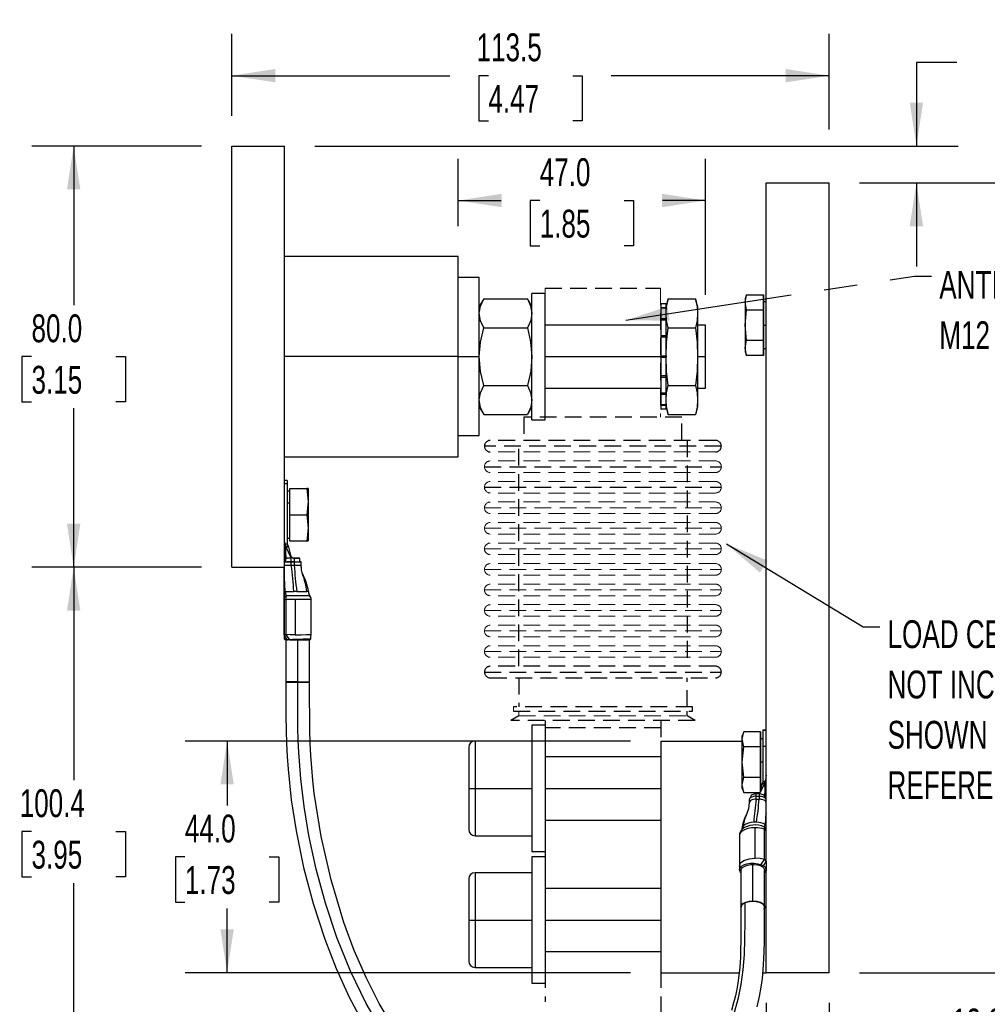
# Model space of a CAD drawing. Header units: millimetres. Extents: x 0 to 699, y 0 to 540.
# Tile 6 of 8: x 411 to 595, y 106 to 293. Entities that reach past the tile are written whole.
import ezdxf

# ---------------------------------------------------------------- set-up
doc = ezdxf.new("R2010")
doc.units = ezdxf.units.MM
doc.header["$LTSCALE"] = 2.5
doc.linetypes.add('CENTERX2', pattern=[20.32, 12.7, -2.54, 2.54, -2.54])
doc.linetypes.add('HIDDEN', pattern=[1.905, 1.27, -0.635])
doc.layers.add('DIMENSIONS', color=140, linetype='Continuous', lineweight=25)
doc.layers.add('TEXT', color=140, linetype='Continuous', lineweight=25)
doc.layers.add('HIDDEN', color=102, linetype='HIDDEN')
doc.styles.add('SLDTEXTSTYLE0', font='TXT', dxfattribs={"width": 0.7})
doc.dimstyles.new('SLDDIMSTYLE0', dxfattribs={"dimtxt": 5.39502, "dimasz": 8.255, "dimexe": 0, "dimexo": 0.0625, "dimgap": 1.348755, "dimtad": 0, "dimtih": 1, "dimtoh": 1, "dimdec": 1, "dimrnd": 1e-09, "dimzin": 4, "dimdsep": 46, "dimtxsty": 'SLDTEXTSTYLE0', "dimsah": 1, "dimcen": 0.09, "dimadec": 0, "dimazin": 1, "dimtfac": 1, "dimtdec": 1, "dimtofl": 0, "dimtmove": 0, "dimatfit": 3, "dimfxl": 0, "dimfrac": 2, "dimtolj": 1, "dimtzin": 12, "dimarcsym": 0})
doc.dimstyles.new('SLDDIMSTYLE1', dxfattribs={"dimtxt": 5.39502, "dimasz": 8.255, "dimexe": 0, "dimexo": 0.0625, "dimgap": 1.348755, "dimtad": 0, "dimtih": 1, "dimtoh": 1, "dimdec": 1, "dimrnd": 1e-09, "dimzin": 4, "dimdsep": 46, "dimtxsty": 'SLDTEXTSTYLE0', "dimsah": 1, "dimcen": 0.09, "dimadec": 0, "dimazin": 1, "dimtfac": 1, "dimtdec": 1, "dimtmove": 0, "dimatfit": 0, "dimfxl": 0, "dimfrac": 2, "dimtolj": 1, "dimtzin": 12, "dimarcsym": 0})
doc.dimstyles.new('SLDDIMSTYLE4', dxfattribs={"dimtxt": 0.18, "dimasz": 8.255, "dimexe": 0, "dimexo": 0.0625, "dimgap": 0, "dimtad": 0, "dimtih": 1, "dimtoh": 1, "dimdec": 0, "dimrnd": 1e-09, "dimzin": 0, "dimdsep": 46, "dimtxsty": 'Standard', "dimsah": 1, "dimcen": 0.09, "dimadec": 0, "dimazin": 0, "dimtfac": 8.255, "dimtdec": 0, "dimtofl": 0, "dimtmove": 0, "dimatfit": 3, "dimfxl": 0, "dimfrac": 2, "dimtolj": 1, "dimtzin": 0, "dimarcsym": 0})
doc.dimstyles.new('SLDDIMSTYLE5', dxfattribs={"dimtxt": 5.39502, "dimasz": 8.255, "dimexe": 0, "dimexo": 0.0625, "dimgap": 1.348755, "dimtad": 0, "dimtih": 1, "dimtoh": 1, "dimdec": 1, "dimrnd": 1e-09, "dimzin": 12, "dimdsep": 46, "dimtxsty": 'SLDTEXTSTYLE0', "dimsah": 1, "dimcen": 0.09, "dimadec": 0, "dimazin": 3, "dimtfac": 1, "dimtdec": 1, "dimtofl": 0, "dimtmove": 0, "dimatfit": 3, "dimfxl": 0, "dimfrac": 2, "dimtolj": 1, "dimtzin": 12, "dimarcsym": 0})

# ---------------------------------------------------------------- blocks, each defined once
blk = doc.blocks.new('_D_16')
at = {"layer": 'DIMENSIONS'}
for p, q in [((445.62, 189.39), (413.39, 189.39)), ((421.32, 189.39), (421.32, 148.98)), ((413.31, 139.2), (411.5, 139.2)), ((411.5, 139.2), (411.5, 130.63)), ((429.34, 139.2), (431.15, 139.2)), ((431.15, 139.2), (431.15, 130.63)), ((411.5, 130.63), (413.31, 130.63)), ((421.32, 89.01), (421.32, 129.42)), ((431.15, 130.63), (429.34, 130.63)), ((510.64, 89.01), (413.39, 89.01))]:
    blk.add_line(p, q, dxfattribs=at)
for points in [[(421.32, 189.39), (420.05, 181.14), (422.59, 181.14)], [(421.32, 89.01), (422.59, 97.27), (420.05, 97.27)]]:
    blk.add_solid(points, dxfattribs=at)
at = {"layer": 'DIMENSIONS', "char_height": 5.292, "attachment_point": 1, "style": 'SLDTEXTSTYLE0'}
for s, insert in [('100.4', (411.06, 147.23)), ('3.95', (413.31, 137.45))]:
    blk.add_mtext(s, dxfattribs=dict(at, insert=insert))
blk = doc.blocks.new('_D_17')
at = {"layer": 'DIMENSIONS'}
for p, q in [((451.37, 275.14), (451.37, 290.69)), ((564.87, 272.52), (564.87, 290.69)), ((451.37, 282.75), (492.8, 282.75)), ((500.11, 282.75), (498.3, 282.75)), ((498.3, 282.75), (498.3, 274.17)), ((516.14, 282.75), (517.95, 282.75)), ((517.95, 282.75), (517.95, 274.17)), ((564.87, 282.75), (523.45, 282.75)), ((498.3, 274.17), (500.11, 274.17)), ((517.95, 274.17), (516.14, 274.17))]:
    blk.add_line(p, q, dxfattribs=at)
for points in [[(451.37, 282.75), (459.63, 281.48), (459.63, 284.02)], [(564.87, 282.75), (556.62, 284.02), (556.62, 281.48)]]:
    blk.add_solid(points, dxfattribs=at)
at = {"layer": 'DIMENSIONS', "char_height": 5.292, "attachment_point": 1, "style": 'SLDTEXTSTYLE0'}
for s, insert in [('113.5', (497.86, 290.78)), ('4.47', (500.11, 280.99))]:
    blk.add_mtext(s, dxfattribs=dict(at, insert=insert))
blk = doc.blocks.new('_D_18')
at = {"layer": 'DIMENSIONS'}
for p, q in [((445.62, 269.39), (413.39, 269.39)), ((421.32, 269.39), (421.32, 239.17)), ((413.31, 229.39), (411.5, 229.39)), ((411.5, 229.39), (411.5, 220.82)), ((429.34, 229.39), (431.15, 229.39)), ((431.15, 229.39), (431.15, 220.82)), ((411.5, 220.82), (413.31, 220.82)), ((431.15, 220.82), (429.34, 220.82)), ((421.32, 189.39), (421.32, 219.61)), ((445.62, 189.39), (413.39, 189.39))]:
    blk.add_line(p, q, dxfattribs=at)
for points in [[(421.32, 269.39), (420.05, 261.14), (422.59, 261.14)], [(421.32, 189.39), (422.59, 197.65), (420.05, 197.65)]]:
    blk.add_solid(points, dxfattribs=at)
at = {"layer": 'DIMENSIONS', "char_height": 5.292, "attachment_point": 1, "style": 'SLDTEXTSTYLE0'}
for s, insert in [('80.0', (413.31, 237.42)), ('3.15', (413.31, 227.64))]:
    blk.add_mtext(s, dxfattribs=dict(at, insert=insert))
blk = doc.blocks.new('_D_19')
at = {"layer": 'DIMENSIONS'}
for p, q in [((570.62, 262.39), (657.81, 262.39)), ((649.87, 262.39), (649.87, 197.17)), ((641.86, 187.39), (640.05, 187.39)), ((640.05, 187.39), (640.05, 178.82)), ((657.89, 187.39), (659.7, 187.39)), ((659.7, 187.39), (659.7, 178.82)), ((640.05, 178.82), (641.86, 178.82)), ((659.7, 178.82), (657.89, 178.82)), ((649.87, 112.39), (649.87, 177.61)), ((570.62, 112.39), (657.81, 112.39))]:
    blk.add_line(p, q, dxfattribs=at)
for points in [[(649.87, 262.39), (648.6, 254.14), (651.14, 254.14)], [(649.87, 112.39), (651.14, 120.65), (648.6, 120.65)]]:
    blk.add_solid(points, dxfattribs=at)
at = {"layer": 'DIMENSIONS', "char_height": 5.292, "attachment_point": 1, "style": 'SLDTEXTSTYLE0'}
for s, insert in [('150.0', (639.61, 195.42)), ('5.91', (641.86, 185.64))]:
    blk.add_mtext(s, dxfattribs=dict(at, insert=insert))
blk = doc.blocks.new('_D_20')
at = {"layer": 'DIMENSIONS'}
for p, q in [((589.11, 285.26), (581.43, 285.26)), ((581.43, 285.26), (581.43, 269.39)), ((598.83, 285.26), (597.02, 285.26)), ((597.02, 285.26), (597.02, 276.68)), ((614.86, 285.26), (616.68, 285.26)), ((616.68, 285.26), (616.68, 276.68)), ((597.02, 276.68), (598.83, 276.68)), ((616.68, 276.68), (614.86, 276.68)), ((467.12, 269.39), (589.37, 269.39)), ((570.62, 262.39), (589.37, 262.39)), ((581.43, 262.39), (581.43, 246.52))]:
    blk.add_line(p, q, dxfattribs=at)
for points in [[(581.43, 269.39), (582.7, 277.65), (580.16, 277.65)], [(581.43, 262.39), (580.16, 254.14), (582.7, 254.14)]]:
    blk.add_solid(points, dxfattribs=at)
at = {"layer": 'DIMENSIONS', "char_height": 5.292, "attachment_point": 1, "style": 'SLDTEXTSTYLE0'}
for s, insert in [('7.0', (601.08, 293.29)), ('0.28', (598.83, 283.51))]:
    blk.add_mtext(s, dxfattribs=dict(at, insert=insert))
blk = doc.blocks.new('_D_21')
at = {"layer": 'DIMENSIONS'}
for p, q in [((494.37, 254.14), (494.37, 266.98)), ((541.37, 241.14), (541.37, 266.98)), ((494.37, 259.04), (502.55, 259.04)), ((509.86, 259.04), (508.05, 259.04)), ((508.05, 259.04), (508.05, 250.46)), ((525.89, 259.04), (527.7, 259.04)), ((527.7, 259.04), (527.7, 250.46)), ((541.37, 259.04), (533.2, 259.04)), ((508.05, 250.46), (509.86, 250.46)), ((527.7, 250.46), (525.89, 250.46))]:
    blk.add_line(p, q, dxfattribs=at)
for points in [[(494.37, 259.04), (502.63, 257.77), (502.63, 260.31)], [(541.37, 259.04), (533.12, 260.31), (533.12, 257.77)]]:
    blk.add_solid(points, dxfattribs=at)
at = {"layer": 'DIMENSIONS', "char_height": 5.292, "attachment_point": 1, "style": 'SLDTEXTSTYLE0'}
for s, insert in [('47.0', (509.86, 267.07)), ('1.85', (509.86, 257.29))]:
    blk.add_mtext(s, dxfattribs=dict(at, insert=insert))
blk = doc.blocks.new('_D_22')
at = {"layer": 'DIMENSIONS'}
for p, q in [((532.87, 106.64), (532.87, 66.72)), ((552.87, 106.64), (552.87, 66.72)), ((532.87, 74.66), (552.87, 74.66)), ((552.87, 74.66), (566.15, 74.66)), ((573.46, 74.66), (571.65, 74.66)), ((571.65, 74.66), (571.65, 66.08)), ((589.49, 74.66), (591.3, 74.66)), ((591.3, 74.66), (591.3, 66.08)), ((571.65, 66.08), (573.46, 66.08)), ((591.3, 66.08), (589.49, 66.08))]:
    blk.add_line(p, q, dxfattribs=at)
for points in [[(532.87, 74.66), (541.13, 73.39), (541.13, 75.93)], [(552.87, 74.66), (544.62, 75.93), (544.62, 73.39)]]:
    blk.add_solid(points, dxfattribs=at)
at = {"layer": 'DIMENSIONS', "char_height": 5.292, "attachment_point": 1, "style": 'SLDTEXTSTYLE0'}
for s, insert in [('20.0', (573.46, 82.69)), ('0.79', (573.46, 72.9))]:
    blk.add_mtext(s, dxfattribs=dict(at, insert=insert))
blk = doc.blocks.new('_D_23')
at = {"layer": 'DIMENSIONS'}
for p, q in [((552.87, 106.64), (552.87, 89.6)), ((564.87, 106.64), (564.87, 89.6)), ((552.87, 97.54), (537, 97.54)), ((564.87, 97.54), (580.88, 97.54)), ((588.19, 97.54), (586.38, 97.54)), ((586.38, 97.54), (586.38, 88.97)), ((604.22, 97.54), (606.04, 97.54)), ((606.04, 97.54), (606.04, 88.97)), ((586.38, 88.97), (588.19, 88.97)), ((606.04, 88.97), (604.22, 88.97))]:
    blk.add_line(p, q, dxfattribs=at)
for points in [[(552.87, 97.54), (544.62, 98.81), (544.62, 96.27)], [(564.87, 97.54), (573.13, 96.27), (573.13, 98.81)]]:
    blk.add_solid(points, dxfattribs=at)
at = {"layer": 'DIMENSIONS', "char_height": 5.292, "attachment_point": 1, "style": 'SLDTEXTSTYLE0'}
for s, insert in [('12.0', (588.19, 105.57)), ('0.47', (588.19, 95.79))]:
    blk.add_mtext(s, dxfattribs=dict(at, insert=insert))
blk = doc.blocks.new('_D_24')
at = {"layer": 'DIMENSIONS'}
for p, q in [((527.12, 156.39), (442.53, 156.39)), ((450.47, 156.39), (450.47, 144.17)), ((442.45, 134.39), (440.64, 134.39)), ((440.64, 134.39), (440.64, 125.82)), ((458.48, 134.39), (460.3, 134.39)), ((460.3, 134.39), (460.3, 125.82)), ((440.64, 125.82), (442.45, 125.82)), ((460.3, 125.82), (458.48, 125.82)), ((450.47, 112.39), (450.47, 124.61)), ((527.12, 112.39), (442.53, 112.39))]:
    blk.add_line(p, q, dxfattribs=at)
for points in [[(450.47, 156.39), (449.2, 148.14), (451.74, 148.14)], [(450.47, 112.39), (451.74, 120.65), (449.2, 120.65)]]:
    blk.add_solid(points, dxfattribs=at)
at = {"layer": 'DIMENSIONS', "char_height": 5.292, "attachment_point": 1, "style": 'SLDTEXTSTYLE0'}
for s, insert in [('44.0', (442.45, 142.42)), ('1.73', (442.45, 132.64))]:
    blk.add_mtext(s, dxfattribs=dict(at, insert=insert))
blk = doc.blocks.new('SW_NOTE_0_8')
at = {"layer": 'TEXT', "color": 0, "linetype": 'CENTERX2', "lineweight": 18, "attachment_point": 1, "style": 'SLDTEXTSTYLE0'}
for s, insert, char_height in [('LOAD CELL', (1.44, 1.28), 5.292), ('NOT INCLUDED,', (1.44, -8.28), 5.2917), ('SHOWN FOR', (1.44, -17.83), 5.292), ('REFERENCE ONLY', (1.44, -27.39), 5.2917)]:
    blk.add_mtext(s, dxfattribs=dict(at, insert=insert, char_height=char_height))
blk = doc.blocks.new('SW_NOTE_0_9')
at = {"layer": 'TEXT', "color": 0, "linetype": 'CENTERX2', "lineweight": 18, "char_height": 5.292, "attachment_point": 1, "style": 'SLDTEXTSTYLE0'}
for s, insert in [('ANTIV45', (1.5, 0.98)), ('M12 x 1.75', (1.5, -8.58))]:
    blk.add_mtext(s, dxfattribs=dict(at, insert=insert))

msp = doc.modelspace()

# ---------------------------------------------------------------- linework, layer by layer
for p, q in [((451.37, 189.39), (451.37, 269.39)), ((451.37, 269.39), (461.37, 269.39)), ((461.37, 189.39), (461.37, 269.39)), ((552.87, 139.33), (552.87, 262.39)), ((552.87, 262.39), (564.87, 262.39)), ((564.87, 112.39), (564.87, 262.39)), ((494.37, 248.39), (461.37, 248.39)), ((494.37, 229.39), (494.37, 248.39)), ((498.37, 244.39), (494.37, 244.39)), ((498.37, 229.39), (498.37, 244.39)), ((510.87, 241.39), (508.37, 241.39)), ((508.37, 217.39), (508.37, 241.39)), ((510.87, 217.39), (510.87, 241.39)), ((499.22, 240.36), (498.37, 238.89)), ((499.22, 240.36), (507.53, 240.36)), ((508.37, 238.89), (507.53, 240.36)), ((533.87, 239.39), (532.87, 239.39)), ((532.87, 239.39), (532.87, 238.69)), ((534.27, 240.36), (533.87, 238.89)), ((533.87, 238.69), (533.87, 239.39)), ((534.27, 240.36), (539.48, 240.36)), ((539.87, 238.89), (539.48, 240.36)), ((549.16, 241.16), (548.87, 240.39)), ((548.87, 239.72), (549.16, 241.16)), ((549.16, 238.28), (548.87, 239.72)), ((549.16, 241.16), (552.37, 241.16)), ((552.37, 241.16), (552.37, 238.28)), ((552.37, 238.28), (552.37, 241.16)), ((552.87, 239.83), (552.37, 239.83)), ((533.87, 238.69), (532.87, 238.69)), ((532.87, 238.69), (532.87, 238.57)), ((533.87, 238.57), (532.87, 238.57)), ((532.87, 238.57), (532.87, 236.58)), ((533.87, 238.57), (533.87, 238.69)), ((533.87, 236.58), (533.87, 238.57)), ((539.87, 238.89), (539.87, 237.62)), ((539.87, 237.62), (539.87, 229.39)), ((548.87, 235.39), (549.16, 238.28)), ((549.16, 238.28), (552.37, 238.28)), ((552.37, 238.28), (552.37, 232.5)), ((552.37, 232.5), (552.37, 238.28)), ((533.87, 236.58), (532.87, 236.58)), ((532.87, 236.58), (532.87, 236.34)), ((533.87, 236.34), (532.87, 236.34)), ((532.87, 236.34), (532.87, 233.37)), ((533.87, 236.34), (533.87, 236.58)), ((533.87, 233.37), (533.87, 236.34)), ((499.22, 234.88), (507.53, 234.88)), ((532.87, 235.39), (510.87, 235.39)), ((534.27, 234.88), (539.48, 234.88)), ((541.37, 235.39), (539.87, 235.39)), ((541.37, 229.39), (541.37, 235.39)), ((549.16, 232.5), (548.87, 235.39)), ((552.37, 235.39), (552.87, 235.39)), ((533.87, 233.37), (532.87, 233.37)), ((532.87, 233.37), (532.87, 233.07)), ((533.87, 233.07), (532.87, 233.07)), ((532.87, 233.07), (532.87, 229.55)), ((533.87, 233.14), (533.87, 233.37)), ((533.87, 229.55), (533.87, 233.07)), ((548.87, 231.06), (549.16, 232.5)), ((549.16, 232.5), (552.37, 232.5)), ((552.37, 229.62), (552.37, 232.5)), ((552.37, 232.5), (552.37, 229.62)), ((549.16, 229.62), (548.87, 231.06)), ((548.87, 230.39), (549.16, 229.62)), ((552.37, 230.95), (552.87, 230.95)), ((494.37, 229.39), (461.37, 229.39)), ((494.37, 210.39), (494.37, 229.39)), ((494.37, 229.39), (498.37, 229.39)), ((498.37, 214.39), (498.37, 229.39)), ((510.87, 229.39), (532.87, 229.39)), ((532.87, 229.55), (533.87, 229.55)), ((532.87, 229.55), (532.87, 229.39)), ((532.87, 229.39), (532.87, 229.23)), ((533.87, 229.39), (532.87, 229.39)), ((533.87, 229.23), (532.87, 229.23)), ((532.87, 229.23), (532.87, 225.72)), ((533.87, 229.55), (533.87, 229.39)), ((533.87, 229.39), (533.87, 229.27)), ((533.87, 225.72), (533.87, 229.23)), ((539.87, 229.39), (539.87, 221.16)), ((539.87, 229.39), (541.37, 229.39)), ((541.37, 223.39), (541.37, 229.39)), ((552.37, 229.62), (549.16, 229.62)), ((533.87, 225.72), (532.87, 225.72)), ((532.87, 225.72), (532.87, 225.41)), ((533.87, 225.41), (532.87, 225.41)), ((532.87, 225.41), (532.87, 222.44)), ((533.87, 225.41), (533.87, 225.64)), ((533.87, 222.44), (533.87, 225.41)), ((499.22, 223.91), (507.53, 223.91)), ((510.87, 223.39), (532.87, 223.39)), ((534.27, 223.91), (539.48, 223.91)), ((539.87, 223.39), (541.37, 223.39)), ((533.87, 222.44), (532.87, 222.44)), ((532.87, 222.44), (532.87, 222.2)), ((533.87, 222.2), (532.87, 222.2)), ((532.87, 222.2), (532.87, 220.22)), ((533.87, 222.2), (533.87, 222.44)), ((533.87, 220.22), (533.87, 222.2)), ((539.87, 221.16), (539.87, 219.89)), ((498.37, 219.89), (499.22, 218.42)), ((508.37, 219.89), (507.53, 218.42)), ((533.87, 220.22), (532.87, 220.22)), ((532.87, 220.22), (532.87, 220.09)), ((533.87, 220.09), (532.87, 220.09)), ((532.87, 220.09), (532.87, 219.39)), ((533.87, 219.39), (532.87, 219.39)), ((533.87, 220.09), (533.87, 220.22)), ((533.87, 219.39), (533.87, 220.09)), ((533.87, 219.89), (534.27, 218.42)), ((539.87, 219.89), (539.48, 218.42)), ((499.22, 218.42), (507.53, 218.42)), ((508.37, 217.39), (510.87, 217.39)), ((534.27, 218.42), (539.48, 218.42)), ((494.37, 214.39), (498.37, 214.39)), ((461.37, 210.39), (494.37, 210.39)), ((461.88, 205.88), (461.37, 205.88)), ((461.88, 205.88), (461.37, 205.88)), ((461.88, 205.88), (461.88, 205.29)), ((461.88, 205.88), (461.88, 205.88)), ((461.37, 205.29), (461.88, 205.29)), ((462.38, 204.38), (465.59, 204.38)), ((462.38, 204.37), (462.38, 204.38)), ((462.38, 199.37), (462.38, 204.37)), ((462.38, 204.37), (465.59, 204.37)), ((465.88, 204.38), (465.59, 204.37)), ((465.59, 204.38), (465.88, 204.38)), ((465.59, 204.37), (465.88, 201.87)), ((465.88, 204.38), (465.88, 201.87)), ((462.38, 203.82), (461.88, 203.82)), ((462.38, 201.59), (461.88, 201.59)), ((465.88, 201.87), (465.59, 199.37)), ((465.88, 201.87), (465.88, 196.87)), ((462.38, 194.37), (462.38, 199.37)), ((462.38, 199.37), (465.59, 199.37)), ((465.59, 199.37), (465.88, 196.87)), ((465.88, 196.87), (465.59, 194.37)), ((465.88, 196.87), (465.88, 194.38)), ((461.88, 194.94), (462.38, 194.94)), ((461.59, 193.82), (461.59, 193.57)), ((461.59, 193.82), (461.59, 193.82)), ((461.59, 193.81), (461.88, 193.81)), ((461.59, 193.81), (461.59, 193.81)), ((461.59, 193.57), (461.59, 193.81)), ((461.59, 193.57), (461.59, 193.35)), ((461.59, 193.57), (461.61, 193.35)), ((461.59, 193.35), (461.59, 193.57)), ((461.59, 193.35), (461.59, 193.29)), ((461.59, 191.1), (461.59, 193.35)), ((461.59, 193.35), (461.59, 191.1)), ((461.61, 193.35), (462.05, 193.48)), ((461.64, 193.21), (461.68, 193.14)), ((461.68, 193.14), (462.48, 191.48)), ((461.88, 193.82), (462.05, 193.49)), ((462.05, 193.48), (461.88, 193.81)), ((462.13, 193.35), (462.13, 193.34)), ((462.13, 193.35), (462.13, 193.35)), ((462.13, 193.35), (462.13, 193.34)), ((462.13, 193.34), (462.13, 193.34)), ((462.13, 193.34), (462.16, 193.2)), ((462.16, 193.2), (462.53, 191.67)), ((462.16, 193.2), (462.53, 191.67)), ((465.59, 194.37), (462.38, 194.37)), ((465.59, 194.37), (465.88, 194.38)), ((461.59, 190.42), (461.59, 191.1)), ((461.59, 191.1), (461.59, 190.42)), ((462.68, 191.24), (462.67, 191.1)), ((462.67, 190.42), (462.67, 191.1)), ((463.21, 191.1), (463.11, 191.1)), ((463.21, 191.1), (463.21, 190.42)), ((464.29, 190.42), (464.29, 191.1)), ((464.29, 191.1), (464.29, 191.1)), ((451.37, 189.39), (461.37, 189.39)), ((461.34, 189.39), (461.34, 189.15)), ((461.34, 189.39), (461.34, 187.48)), ((461.38, 187.47), (461.34, 189.39)), ((461.34, 187.47), (461.34, 189.39)), ((461.59, 190.42), (461.59, 190.42)), ((462.67, 190.42), (463.22, 190.42)), ((463.21, 190.42), (462.67, 190.42)), ((462.67, 189.78), (462.67, 190.42)), ((462.67, 189.78), (463.22, 189.78)), ((463.22, 190.42), (463.22, 189.78)), ((464.51, 190.42), (464.51, 190.42)), ((464.55, 189.78), (464.55, 190.42)), ((464.55, 190.42), (464.55, 190.42)), ((464.59, 189.22), (464.55, 189.78)), ((461.34, 187.48), (461.34, 184.78)), ((461.34, 184.78), (461.34, 187.47)), ((464.8, 188.08), (464.77, 188.18)), ((461.34, 183.53), (461.34, 183.26)), ((461.34, 183.26), (461.34, 183.53)), ((461.34, 183.26), (461.34, 176.6)), ((461.34, 176.6), (461.34, 183.26)), ((461.64, 183.26), (461.64, 176.6)), ((463.7, 184.77), (463.16, 184.77)), ((463.42, 183.26), (463.42, 176.59)), ((466.42, 176.6), (466.42, 183.26)), ((461.82, 175.72), (461.34, 176.6)), ((461.34, 176.6), (461.34, 176.6)), ((461.36, 176.6), (461.4, 176.48)), ((461.64, 176.6), (462.29, 175.69)), ((461.61, 175.64), (461.61, 167.6)), ((462.41, 175.6), (462, 175.6)), ((463.86, 175.6), (463.86, 167.6)), ((466.11, 167.6), (466.11, 175.63)), ((463.89, 167.61), (461.67, 167.61)), ((463.89, 167.61), (466.13, 167.61)), ((510.87, 159.39), (508.37, 159.39)), ((508.37, 159.39), (508.37, 135.39)), ((510.87, 159.39), (510.87, 135.39)), ((548.62, 158.16), (548.33, 157.39)), ((548.33, 156.72), (548.62, 158.16)), ((551.83, 158.16), (548.62, 158.16)), ((551.83, 158.16), (551.83, 155.28)), ((551.83, 155.28), (551.83, 158.16)), ((552.33, 158.52), (552.87, 158.52)), ((552.33, 158.39), (552.33, 158.52)), ((552.87, 158.39), (552.33, 158.39)), ((552.33, 155.39), (552.33, 158.39)), ((508.37, 156.39), (497.57, 156.39)), ((497.57, 156.39), (497.57, 147.39)), ((532.87, 156.39), (548.33, 156.39)), ((532.87, 156.39), (532.87, 112.39)), ((548.62, 155.28), (548.33, 156.72)), ((548.33, 152.39), (548.62, 155.28)), ((551.83, 155.28), (548.62, 155.28)), ((552.33, 156.83), (551.83, 156.83)), ((551.83, 155.28), (551.83, 149.5)), ((551.83, 149.5), (551.83, 155.28)), ((552.33, 148.7), (552.33, 155.39)), ((552.33, 155.39), (552.87, 155.39)), ((496.37, 155.19), (496.37, 147.39)), ((532.87, 153.39), (510.87, 153.39)), ((548.62, 149.5), (548.33, 152.39)), ((552.33, 152.39), (551.83, 152.39)), ((548.33, 148.06), (548.62, 149.5)), ((548.62, 146.62), (548.33, 148.06)), ((548.62, 149.5), (551.83, 149.5)), ((552.05, 148.15), (551.68, 146.64)), ((552.53, 148.12), (551.73, 146.68)), ((551.83, 146.87), (551.83, 149.5)), ((551.83, 149.5), (551.83, 146.87)), ((551.83, 147.95), (552, 147.95)), ((552.08, 148.29), (552.05, 148.15)), ((552.33, 148.7), (552.16, 148.41)), ((552.16, 148.41), (552.6, 148.3)), ((552.33, 148.7), (552.62, 148.7)), ((552.53, 148.12), (552.6, 148.29)), ((552.6, 148.3), (552.62, 148.49)), ((552.62, 148.7), (552.62, 148.7)), ((552.62, 148.7), (552.62, 148.49)), ((552.62, 147.76), (552.62, 148.49)), ((552.62, 147.76), (552.62, 147.81)), ((552.62, 147.76), (552.62, 145.81)), ((496.37, 147.39), (496.37, 139.59)), ((496.37, 147.39), (497.57, 147.39)), ((497.57, 147.39), (508.37, 147.39)), ((497.57, 147.39), (497.57, 138.39)), ((510.87, 147.39), (532.87, 147.39)), ((548.33, 147.39), (548.62, 146.62)), ((548.62, 146.62), (551.67, 146.62)), ((550.99, 145.89), (551.54, 145.89)), ((550.99, 145.34), (550.99, 145.89)), ((551.1, 146.35), (551, 146.35)), ((551, 145.89), (551, 146.35)), ((551.53, 146.47), (551.54, 146.35)), ((551.54, 146.35), (551.54, 145.89)), ((551.54, 145.89), (551.54, 145.34)), ((551.68, 146.64), (551.72, 146.65)), ((551.72, 146.65), (551.73, 146.68)), ((551.73, 146.62), (551.78, 146.62)), ((552.62, 146.39), (552.62, 146.39)), ((552.62, 146.39), (552.82, 146.39)), ((552.62, 146.39), (552.62, 146.33)), ((549.66, 145.23), (549.66, 144.68)), ((549.92, 145.81), (549.92, 145.63)), ((550.99, 145.34), (551.54, 145.34)), ((552.62, 145.81), (552.62, 145.62)), ((510.87, 141.39), (532.87, 141.39)), ((551.05, 140.98), (550.51, 140.98)), ((497.57, 138.39), (508.37, 138.39)), ((547.79, 138.42), (547.79, 132.65)), ((548.32, 139.66), (548.28, 139.62)), ((550.79, 134.15), (550.79, 139.92)), ((552.57, 133.86), (552.57, 139.63)), ((552.87, 133.56), (552.87, 139.33)), ((508.37, 135.39), (510.87, 135.39)), ((510.87, 134.39), (508.37, 134.39)), ((508.37, 134.39), (508.37, 110.39)), ((510.87, 134.39), (510.87, 110.39)), ((550.35, 125.98), (550.35, 132.91)), ((551.89, 132.9), (552.57, 133.86)), ((552.87, 133.56), (552.32, 132.71)), ((552.87, 133.56), (552.87, 131.74)), ((508.37, 131.39), (497.57, 131.39)), ((497.57, 131.39), (497.57, 122.39)), ((547.81, 132.6), (547.79, 132.65)), ((548.1, 131.79), (548.1, 124.86)), ((551.78, 132.74), (552.15, 132.55)), ((552.6, 124.86), (552.6, 131.79)), ((552.87, 112.39), (552.87, 131.74)), ((496.37, 130.19), (496.37, 122.39)), ((532.87, 128.39), (510.87, 128.39)), ((496.37, 122.39), (497.57, 122.39)), ((496.37, 122.39), (496.37, 114.59)), ((497.57, 122.39), (508.37, 122.39)), ((497.57, 122.39), (497.57, 113.39)), ((510.87, 122.39), (532.87, 122.39)), ((510.87, 116.39), (532.87, 116.39)), ((497.57, 113.39), (508.37, 113.39)), ((532.87, 112.39), (547.75, 112.39)), ((552.27, 112.39), (552.87, 112.39)), ((564.87, 112.39), (552.87, 112.39)), ((508.37, 110.39), (510.87, 110.39))]:
    msp.add_line(p, q)
at = {"color": 102, "linetype": 'HIDDEN', "lineweight": 18}
for p, q in [((510.88, 242.41), (510.88, 217.89)), ((532.83, 242.41), (532.83, 217.89)), ((543.27, 211.29), (500.47, 211.29)), ((543.27, 209.59), (500.47, 209.59)), ((543.27, 207.39), (500.47, 207.39)), ((543.27, 205.69), (500.47, 205.69)), ((543.27, 203.49), (500.47, 203.49)), ((499.37, 200.69), (544.37, 200.69)), ((543.27, 201.79), (500.47, 201.79)), ((543.27, 199.59), (500.47, 199.59)), ((499.37, 196.79), (544.37, 196.79)), ((543.27, 197.89), (500.47, 197.89)), ((543.27, 195.69), (500.47, 195.69)), ((499.37, 192.89), (544.37, 192.89)), ((543.27, 193.99), (500.47, 193.99)), ((543.27, 191.79), (500.47, 191.79)), ((499.37, 188.99), (544.37, 188.99)), ((543.27, 190.09), (500.47, 190.09)), ((543.27, 187.89), (500.47, 187.89)), ((543.27, 186.19), (500.47, 186.19)), ((499.37, 185.09), (544.37, 185.09)), ((543.27, 183.99), (500.47, 183.99)), ((543.27, 182.29), (500.47, 182.29)), ((499.37, 181.19), (544.37, 181.19)), ((543.27, 180.09), (500.47, 180.09)), ((543.27, 178.39), (500.47, 178.39)), ((499.37, 177.29), (544.37, 177.29)), ((543.27, 176.19), (500.47, 176.19)), ((543.27, 174.49), (500.47, 174.49)), ((499.37, 173.39), (544.37, 173.39)), ((543.27, 172.29), (500.47, 172.29)), ((504.87, 162.09), (504.87, 162.89)), ((505.87, 161.16), (537.87, 161.16))]:
    msp.add_line(p, q, dxfattribs=at)
at = {"color": 179, "linetype": 'Continuous', "lineweight": 18}
msp.add_line((505.87, 162.09), (505.87, 161.16), dxfattribs=at)
at = {"flags": 128}
for points in [[(498.37, 237.62), (498.6, 238.99), (499.22, 240.36)], [(507.53, 240.36), (508.14, 239.02), (508.37, 237.62)], [(533.87, 237.62), (533.98, 238.99), (534.27, 240.36)], [(539.48, 240.36), (539.77, 239), (539.87, 237.62)], [(548.87, 240.39), (548.87, 240.35), (548.87, 240.22), (548.87, 240.01), (548.87, 239.72)], [(548.87, 239.72), (548.87, 239.36), (548.87, 238.93), (548.87, 238.43), (548.87, 237.89), (548.87, 237.3), (548.87, 236.68), (548.87, 236.04), (548.87, 235.39)], [(552.37, 239.83), (552.37, 239.81), (552.37, 239.61), (552.37, 239.24), (552.37, 238.69), (552.37, 238), (552.37, 237.2), (552.37, 236.31), (552.37, 235.39)], [(499.22, 234.88), (498.61, 236.22), (498.37, 237.62)], [(508.37, 237.62), (508.15, 236.25), (507.53, 234.88)], [(534.27, 234.88), (533.98, 236.24), (533.87, 237.62)], [(539.87, 237.62), (539.77, 236.25), (539.48, 234.88)], [(498.37, 229.39), (498.6, 232.13), (499.22, 234.88)], [(507.53, 234.88), (508.14, 232.19), (508.37, 229.39)], [(533.87, 229.39), (533.98, 232.13), (534.27, 234.88)], [(539.48, 234.88), (539.77, 232.15), (539.87, 229.39)], [(548.87, 235.39), (548.87, 234.74), (548.87, 234.1), (548.87, 233.48), (548.87, 232.89), (548.87, 232.35), (548.87, 231.85), (548.87, 231.42), (548.87, 231.06)], [(552.37, 235.39), (552.37, 234.47), (552.37, 233.58), (552.37, 232.78), (552.37, 232.09), (552.37, 231.55), (552.37, 231.17), (552.37, 230.97), (552.37, 230.95)], [(548.87, 231.06), (548.87, 230.77), (548.87, 230.56), (548.87, 230.43), (548.87, 230.39)], [(499.22, 223.91), (498.61, 226.59), (498.37, 229.39)], [(508.37, 229.39), (508.15, 226.65), (507.53, 223.91)], [(534.27, 223.91), (533.98, 226.64), (533.87, 229.39)], [(539.87, 229.39), (539.77, 226.65), (539.48, 223.91)], [(498.37, 221.16), (498.6, 222.53), (499.22, 223.91)], [(507.53, 223.91), (508.14, 222.56), (508.37, 221.16)], [(533.87, 221.16), (533.98, 222.53), (534.27, 223.91)], [(539.48, 223.91), (539.77, 222.54), (539.87, 221.16)], [(499.22, 218.42), (498.61, 219.76), (498.37, 221.16)], [(508.37, 221.16), (508.15, 219.79), (507.53, 218.42)], [(534.27, 218.42), (533.98, 219.79), (533.87, 221.16)], [(539.87, 221.16), (539.77, 219.79), (539.48, 218.42)], [(461.88, 205.29), (461.88, 205.03), (461.88, 204.6), (461.88, 204.02), (461.88, 203.3), (461.88, 202.46), (461.88, 201.53), (461.88, 200.53), (461.88, 199.5), (461.88, 198.47), (461.88, 197.47), (461.88, 196.52), (461.88, 195.65), (461.88, 194.9), (461.88, 194.28), (461.88, 193.81)], [(461.59, 193.81), (461.41, 194.1), (461.37, 194.28)], [(461.63, 193.2), (461.6, 193.21), (461.59, 193.2), (461.59, 193.19), (461.59, 193.17), (461.59, 193.12), (461.59, 192.93), (461.59, 192.25), (461.6, 191.09)], [(461.68, 193.14), (461.64, 193.24), (461.61, 193.34)], [(461.61, 193.34), (461.88, 193.27), (462.16, 193.2)], [(462.05, 193.49), (462.09, 193.42), (462.12, 193.34)], [(462.13, 193.34), (462.09, 193.41), (462.05, 193.48)], [(462.12, 193.34), (462.12, 193.35), (462.12, 193.35), (462.12, 193.34)], [(462.16, 193.2), (462.14, 193.27), (462.13, 193.35)], [(462.67, 191.1), (462.46, 191.1), (462.25, 191.1), (462.07, 191.1), (461.9, 191.1)], [(462.53, 191.67), (462.49, 191.56), (462.48, 191.48)], [(462.48, 191.48), (462.58, 191.33), (462.68, 191.24)], [(463.11, 191.1), (462.88, 191.13), (462.68, 191.24)], [(462.86, 191.24), (463.02, 191.16), (463.21, 191.11)], [(462.86, 191.24), (463.02, 191.16), (463.21, 191.11)], [(463.11, 191.1), (463.22, 191.1), (463.42, 191.1)], [(463.42, 191.1), (463.3, 191.1), (463.21, 191.11)], [(463.21, 191.11), (463.3, 191.1), (463.42, 191.1)], [(463.97, 191.1), (464.16, 191.1), (464.27, 191.1), (464.28, 191.1), (464.2, 191.1), (464.04, 191.1), (463.81, 191.1), (463.52, 191.1), (463.21, 191.1)], [(463.97, 191.1), (464.16, 191.1), (464.27, 191.1), (464.28, 191.1), (464.2, 191.1), (464.04, 191.1), (463.81, 191.1), (463.52, 191.1), (463.37, 191.1)], [(463.38, 191.1), (463.42, 191.1), (463.52, 191.1), (463.62, 191.1), (463.72, 191.1), (463.81, 191.1), (463.89, 191.1), (463.97, 191.1)], [(463.39, 191.1), (463.51, 191.1), (463.62, 191.1), (463.7, 191.1), (463.74, 191.1), (463.74, 191.1), (463.68, 191.1), (463.59, 191.1)], [(463.41, 191.1), (463.42, 191.1), (463.52, 191.1), (463.62, 191.1), (463.72, 191.1), (463.81, 191.1), (463.89, 191.1), (463.97, 191.1)], [(463.59, 191.1), (463.57, 191.1), (463.55, 191.1), (463.53, 191.1), (463.51, 191.1), (463.49, 191.1), (463.47, 191.1), (463.45, 191.1), (463.42, 191.1)], [(463.42, 191.1), (463.54, 191.1), (463.63, 191.1), (463.7, 191.1), (463.74, 191.1), (463.75, 191.1), (463.72, 191.1), (463.67, 191.1), (463.59, 191.1)], [(463.59, 191.1), (463.55, 191.1), (463.51, 191.1), (463.47, 191.1)], [(461.38, 187.47), (461.34, 188.62), (461.34, 189.39)], [(461.73, 190.42), (461.82, 190.42), (461.93, 190.42), (462.04, 190.42), (462.16, 190.42), (462.28, 190.42), (462.41, 190.42), (462.54, 190.42), (462.67, 190.42)], [(461.73, 189.78), (461.93, 189.78), (462.16, 189.78), (462.41, 189.78), (462.67, 189.78)], [(462.67, 190.42), (462.56, 190.42), (462.46, 190.42), (462.35, 190.42), (462.25, 190.42), (462.16, 190.42), (462.07, 190.42), (461.98, 190.42), (461.9, 190.42)], [(463.22, 190.42), (463.37, 190.42), (463.52, 190.42), (463.67, 190.42), (463.8, 190.42), (463.94, 190.42), (464.06, 190.42), (464.17, 190.42), (464.27, 190.42)], [(463.22, 189.78), (463.52, 189.78), (463.8, 189.78), (464.06, 189.78), (464.27, 189.78)], [(464.51, 190.42), (464.54, 190.42), (464.55, 190.42), (464.54, 190.42), (464.52, 190.42), (464.48, 190.42), (464.43, 190.42), (464.36, 190.42), (464.27, 190.42)], [(464.27, 190.42), (464.36, 190.42), (464.43, 190.42), (464.48, 190.42), (464.52, 190.42), (464.54, 190.42), (464.55, 190.42), (464.54, 190.42), (464.51, 190.42)], [(464.8, 188.08), (464.61, 188.92), (464.55, 189.78)], [(461.34, 187.47), (461.35, 187.47), (461.38, 187.47)], [(461.52, 184.78), (461.47, 186.13), (461.38, 187.47)], [(461.34, 183.53), (461.34, 184.1), (461.34, 184.44), (461.34, 184.78)], [(461.34, 184.78), (461.34, 184.44), (461.34, 184.1), (461.34, 183.53)], [(461.52, 184.78), (461.38, 184.78), (461.34, 184.78)], [(461.52, 184.78), (461.68, 184.78), (461.86, 184.78), (462.05, 184.78), (462.25, 184.77), (462.47, 184.77), (462.69, 184.77), (462.92, 184.77), (463.16, 184.77)], [(461.72, 183.97), (461.66, 183.64), (461.64, 183.26)], [(463.42, 183.26), (463.18, 183.26), (462.94, 183.26), (462.71, 183.26), (462.48, 183.26), (462.26, 183.26), (462.05, 183.26), (461.84, 183.26), (461.64, 183.26)], [(466.18, 183.97), (466.16, 183.97), (465.97, 183.97), (465.61, 183.97), (465.09, 183.97), (464.46, 183.97), (463.76, 183.97), (463.04, 183.97), (462.34, 183.97), (461.72, 183.97)], [(466.42, 183.26), (466.39, 183.26), (466.22, 183.26), (465.89, 183.26), (465.41, 183.26), (464.81, 183.26), (464.13, 183.26), (463.42, 183.26)], [(463.7, 184.77), (463.99, 184.77), (464.27, 184.77), (464.54, 184.77), (464.8, 184.78), (465.04, 184.78), (465.25, 184.78), (465.44, 184.78), (465.6, 184.78)], [(465.92, 184.78), (465.83, 184.78), (465.6, 184.78)], [(461.35, 175.84), (461.35, 175.83), (461.35, 175.81), (461.36, 175.78), (461.38, 175.73), (461.46, 175.66), (461.98, 175.6)], [(461.82, 175.72), (461.45, 175.81), (461.36, 175.84)], [(463.42, 176.59), (462.48, 176.59), (461.64, 176.6)], [(462.29, 175.69), (462.9, 175.71), (463.58, 175.73), (464.28, 175.75), (464.95, 175.77), (465.53, 175.8), (465.98, 175.82), (466.27, 175.83), (466.37, 175.83), (466.37, 175.83)], [(462.39, 175.6), (462.89, 175.6), (463.4, 175.6), (463.91, 175.6), (464.38, 175.6), (465.17, 175.6), (465.72, 175.61), (466.21, 175.63), (466.31, 175.69), (466.33, 175.71), (466.35, 175.75), (466.36, 175.79), (466.37, 175.83)], [(463.42, 176.59), (464.56, 176.59), (465.54, 176.6), (466.19, 176.6), (466.42, 176.6)], [(466.37, 175.83), (466.39, 176.15), (466.42, 176.6)], [(461.82, 175.72), (462.04, 175.7), (462.29, 175.69)], [(461.61, 167.6), (461.63, 167.6), (461.81, 167.6), (462.16, 167.6), (462.64, 167.6), (463.22, 167.6), (463.86, 167.6)], [(461.64, 167.61), (461.65, 164.14), (461.66, 161.11), (461.7, 158.41), (461.77, 155.89), (461.89, 153.47), (462.06, 151.04), (462.67, 145.23), (463.57, 139.35), (465, 132.38), (466.81, 125.54), (469.01, 118.79), (471.21, 113.17), (473.69, 107.74), (476.46, 102.55)], [(463.86, 167.6), (464.49, 167.6), (465.07, 167.6), (465.56, 167.6), (465.9, 167.6), (466.08, 167.6), (466.11, 167.6)], [(480.29, 100.72), (476.9, 106.54), (473.91, 112.71), (471.33, 119.1), (469.17, 125.6), (467.41, 132.08), (466.03, 138.47), (465.12, 143.94), (464.48, 149.22), (464.1, 154.23), (464, 156.54), (463.94, 158.94), (463.91, 161.53), (463.9, 164.38), (463.89, 167.61)], [(482.19, 101.78), (479.37, 106.55), (476.88, 111.49), (474.64, 116.64), (472.67, 121.95), (470.23, 130.01), (468.35, 138.23), (467.04, 146.5), (466.77, 148.91), (466.55, 151.3), (466.38, 153.65), (466.27, 156), (466.2, 158.45), (466.16, 161.12), (466.15, 164.13), (466.14, 167.61)], [(548.33, 156.72), (548.33, 157.01), (548.33, 157.22), (548.33, 157.35), (548.33, 157.39)], [(548.33, 152.39), (548.33, 153.04), (548.33, 153.68), (548.33, 154.3), (548.33, 154.89), (548.33, 155.43), (548.33, 155.93), (548.33, 156.36), (548.33, 156.72)], [(551.83, 152.39), (551.83, 153.31), (551.83, 154.2), (551.83, 155), (551.83, 155.69), (551.83, 156.24), (551.83, 156.61), (551.83, 156.81), (551.83, 156.83)], [(548.33, 148.06), (548.33, 148.42), (548.33, 148.85), (548.33, 149.35), (548.33, 149.89), (548.33, 150.48), (548.33, 151.1), (548.33, 151.74), (548.33, 152.39)], [(551.83, 147.95), (551.83, 147.97), (551.83, 148.17), (551.83, 148.55), (551.83, 149.09), (551.83, 149.78), (551.83, 150.58), (551.83, 151.47), (551.83, 152.39)], [(552.87, 149.88), (552.73, 149.01), (552.62, 148.7)], [(548.33, 147.39), (548.33, 147.43), (548.33, 147.56), (548.33, 147.77), (548.33, 148.06)], [(552.6, 148.29), (552.33, 148.23), (552.05, 148.15)], [(552.16, 148.41), (552.12, 148.35), (552.09, 148.28)], [(551.53, 146.47), (551.33, 146.38), (551.1, 146.35)], [(551.53, 146.47), (551.63, 146.55), (551.73, 146.68)], [(552.62, 146.06), (552.62, 146.09), (552.62, 146.35), (552.62, 146.44), (552.62, 146.47), (552.62, 146.48), (552.62, 146.49), (552.62, 146.48), (552.62, 146.47), (552.62, 146.39)], [(552.62, 146.45), (552.8, 146.39), (552.82, 146.4)], [(549.66, 144.7), (549.52, 143.53), (549.16, 142.42)], [(548.61, 140.35), (548.82, 141.54), (549.21, 142.54)], [(552.83, 142.75), (552.74, 141.68), (552.69, 140.55)], [(552.83, 142.75), (552.87, 142.68), (552.87, 142.62)], [(548.61, 140.35), (548.38, 140.05), (548.29, 139.73)], [(552.87, 140.3), (552.83, 140.43), (552.69, 140.55)], [(550.79, 139.92), (550.08, 139.88), (549.4, 139.75), (548.8, 139.54), (548.32, 139.27), (547.99, 138.95), (547.82, 138.6), (547.79, 138.42)], [(548.29, 139.73), (548.29, 139.73), (548.27, 139.6), (548.27, 139.61)], [(552.57, 139.63), (552.55, 139.93), (552.49, 140.13)], [(547.79, 132.65), (548.02, 133.23), (548.67, 133.71), (549.65, 134.04), (550.79, 134.15)], [(547.85, 131.94), (547.84, 131.98), (547.93, 132.33), (548.21, 132.64), (548.66, 132.9), (549.23, 133.09), (549.9, 133.18), (550.6, 133.18), (551.28, 133.08), (551.89, 132.9)], [(548.1, 131.83), (548.17, 132.1), (548.42, 132.39), (548.82, 132.64), (549.35, 132.83), (549.95, 132.93), (550.59, 132.95), (551.21, 132.89), (551.78, 132.74)], [(552.57, 133.86), (551.73, 134.08), (550.79, 134.15)], [(551.89, 132.9), (552.13, 132.8), (552.32, 132.71)], [(547.8, 132.6), (547.82, 132.22), (547.84, 131.94)], [(548.1, 131.44), (547.94, 131.63), (547.85, 131.94)], [(552.6, 131.79), (552.61, 131.81), (552.49, 132.2), (552.15, 132.55)], [(552.86, 132.02), (552.73, 132.41), (552.32, 132.71)], [(552.58, 131.34), (552.76, 131.57), (552.86, 132.02)], [(552.79, 131.57), (552.85, 131.66), (552.87, 131.74)], [(552.86, 131.86), (552.86, 131.91), (552.85, 131.92)], [(548.81, 125.68), (548.81, 122.09), (548.78, 118.84), (548.68, 115.83), (548.46, 112.96), (548.08, 110.14), (547.49, 107.29), (546.67, 104.42)], [(548.1, 124.86), (548.13, 125.02), (548.31, 125.32), (548.65, 125.59), (549.14, 125.8), (549.72, 125.94), (550.35, 125.98)], [(552.57, 124.86), (552.56, 125.08), (552.29, 125.43), (551.81, 125.72), (551.16, 125.91), (550.41, 125.98), (549.67, 125.93), (548.99, 125.75), (548.81, 125.68)], [(550.35, 125.98), (550.99, 125.94), (551.57, 125.8), (552.05, 125.59), (552.4, 125.32), (552.58, 125.02), (552.58, 124.7), (552.4, 124.39)], [(548.1, 124.86), (548.1, 122.38), (548.1, 120.24), (548.08, 118.39), (548.04, 116.78), (547.98, 115.37), (547.86, 113.43), (547.7, 111.89), (547.5, 110.43), (547.3, 109.25), (547.04, 108), (546.7, 106.66), (546.28, 105.23)], [(551.16, 105.93), (551.61, 107.86), (551.93, 109.64), (552.16, 111.28), (552.33, 112.93), (552.47, 115.01), (552.53, 116.48), (552.57, 118.17), (552.6, 120.09), (552.6, 122.3), (552.6, 124.86)]]:
    msp.add_lwpolyline(points, dxfattribs=at)
at = {"color": 102, "linetype": 'HIDDEN', "lineweight": 18}
for centre, start, end in [((500.47, 208.49), 90, 180), ((543.27, 208.49), 0, 90), ((500.47, 208.49), 180, 270), ((543.27, 208.49), 270, 0), ((500.47, 204.59), 90, 180), ((500.47, 204.59), 180, 270), ((543.27, 204.59), 0, 90), ((543.27, 204.59), 270, 0), ((500.47, 200.69), 90, 180), ((500.47, 200.69), 180, 270), ((543.27, 200.69), 0, 90), ((543.27, 200.69), 270, 0), ((500.47, 196.79), 90, 180), ((500.47, 196.79), 180, 270), ((543.27, 196.79), 0, 90), ((543.27, 196.79), 270, 0), ((500.47, 192.89), 90, 180), ((500.47, 192.89), 180, 270), ((543.27, 192.89), 0, 90), ((543.27, 192.89), 270, 0), ((500.47, 188.99), 90, 180), ((500.47, 188.99), 180, 270), ((543.27, 188.99), 0, 90), ((543.27, 188.99), 270, 0), ((500.47, 185.09), 90, 180), ((543.27, 185.09), 0, 90), ((500.47, 185.09), 180, 270), ((543.27, 185.09), 270, 0), ((500.47, 181.19), 90, 180), ((543.27, 181.19), 0, 90), ((500.47, 181.19), 180, 270), ((543.27, 181.19), 270, 0), ((500.47, 177.29), 90, 180), ((543.27, 177.29), 0, 90), ((500.47, 177.29), 180, 270), ((543.27, 177.29), 270, 0), ((500.47, 173.39), 90, 180), ((543.27, 173.39), 0, 90), ((500.47, 173.39), 180, 270), ((543.27, 173.39), 270, 0)]:
    msp.add_arc(centre, 1.1, start, end, dxfattribs=at)
for centre, radius, start, end in [((462.62, 193.58), 1.04, 192.7088, 193.4499), ((461.86, 241.67), 50.57, 269.6926, 270.051), ((463.14, 191.8), 0.63, 192.0663, 243.3876), ((461.67, 253.54), 63.76, 269.7003, 270.0503), ((461.8, 346.59), 156.17, 269.8436, 269.9727), ((461.7, 80.59), 109.83, 90.0569, 90.1677), ((461.86, 242.19), 51.78, 269.7003, 270.0503), ((385.6, 179.66), 77.72, 3.7732, 7.4779), ((463.44, 524.62), 334.2, 269.9591, 270.1442), ((543.01, 194.89), 79.95, 183.6663, 187.2667), ((464.32, 222.8), 33.02, 269.9155, 270.3911), ((464.49, 184.11), 6.31, 89.8884, 90.9179), ((464.49, 196.72), 6.31, 269.0821, 270.1116), ((456.71, 183.58), 9.28, 7.4222, 29.7083), ((452.37, 183.36), 13.31, 6.1266, 20.8992), ((461.85, 183.47), 0.52, 105.4077, 173.8228), ((461.59, 241.85), 58.59, 269.7482, 270.0481), ((463.38, 184.81), 1.86, 181.0602, 206.7705), ((466.95, 184.67), 1.03, 174.1256, 221.4347), ((465.46, 183.34), 0.962, 354.9943, 43.7142), ((287.26, 172.48), 174.13, 1.0631, 1.3547), ((461.59, 235.29), 58.69, 269.7484, 270.0478), ((462.01, 175.8), 0.204, 204.4283, 267.7716), ((462.43, 175.74), 0.143, 197.8394, 262.875), ((497.57, 155.19), 1.2, 90, 180), ((552.33, 147.89), 0.304, 344.9187, 49.1031), ((551.74, 148.53), 0.892, 344.6471, 345.4022), ((550.38, 145.75), 0.464, 108.0524, 172.669), ((550.93, 143.89), 2.01, 88.1388, 119.4466), ((550.97, 144.59), 1.75, 88.8567, 114.5452), ((551.58, 144.59), 1.75, 65.4526, 91.1422), ((551.59, 143.73), 2.16, 65.4548, 91.1433), ((552.15, 145.74), 0.478, 8.4136, 70.8647), ((550.17, 145.18), 0.515, 117.1256, 174.2234), ((550.15, 144.65), 0.482, 115.6977, 174.0743), ((550.93, 143.33), 2.01, 88.1388, 119.4466), ((612, 136.44), 61.65, 171.7013, 175.7817), ((491.94, 149.88), 59.78, 351.4406, 355.6494), ((551.59, 143.18), 2.16, 65.4548, 91.1433), ((552.29, 145.14), 0.589, 8.4162, 70.8623), ((552.29, 144.59), 0.589, 8.4162, 70.8623), ((554.61, 139.19), 6.34, 149.3399, 175.0544), ((550.82, 136.25), 4.22, 66.6353, 126.2735), ((550.53, 137.75), 3.23, 90.3068, 126.4206), ((550.95, 137.26), 3.72, 62.1013, 88.5099), ((552.24, 140.51), 0.453, 303.8044, 5.265), ((497.57, 139.59), 1.2, 180, 270), ((549.5, 138.43), 1.7, 133.1295, 180.243), ((550.85, 134.68), 5.24, 70.8421, 90.5755), ((552.16, 139.5), 0.714, 0.5434, 62.0134), ((552.49, 139.25), 0.389, 11.8227, 79.0266), ((551.55, 133.02), 0.359, 308.5075, 341.3721), ((552.49, 133.48), 0.389, 11.7853, 79.0039), ((497.57, 130.19), 1.2, 90, 180), ((552.03, 132.85), 0.324, 291.9826, 335.3015), ((549.03, 124.79), 0.914, 103.5774, 175.6266), ((497.57, 114.59), 1.2, 180, 270)]:
    msp.add_arc(centre, radius, start, end)
at = {"layer": 'HIDDEN'}
for p, q in [((510.88, 242.41), (532.83, 242.41)), ((536.87, 217.89), (506.87, 217.89)), ((506.87, 217.89), (506.87, 213.49)), ((536.87, 213.49), (536.87, 217.89)), ((543.27, 213.49), (500.47, 213.49)), ((537.87, 213.49), (537.87, 170.59)), ((544.37, 212.39), (499.37, 212.39)), ((505.87, 170.59), (505.87, 212.39)), ((499.37, 208.49), (544.37, 208.49)), ((499.37, 204.59), (544.37, 204.59)), ((543.27, 170.59), (500.47, 170.59)), ((499.37, 169.49), (544.37, 169.49)), ((500.47, 168.39), (543.27, 168.39)), ((505.87, 168.39), (505.87, 162.89)), ((537.87, 162.89), (537.87, 168.39)), ((538.87, 162.89), (504.87, 162.89)), ((538.87, 162.09), (538.87, 162.89)), ((505.87, 161.16), (504.37, 160.29)), ((504.87, 162.09), (538.87, 162.09)), ((537.87, 161.16), (537.87, 162.09)), ((539.37, 160.29), (537.87, 161.16)), ((539.37, 160.29), (504.37, 160.29)), ((510.87, 160.29), (510.87, 106.89)), ((532.87, 160.29), (532.87, 105.89)), ((532.87, 158.89), (510.87, 158.89))]:
    msp.add_line(p, q, dxfattribs=at)
for centre, start, end in [((500.47, 212.39), 90, 180), ((543.27, 212.39), 0, 90), ((500.47, 212.39), 180, 270), ((543.27, 212.39), 270, 0), ((500.47, 169.49), 90, 180), ((543.27, 169.49), 0, 90), ((500.47, 169.49), 180, 270), ((543.27, 169.49), 270, 0)]:
    msp.add_arc(centre, 1.1, start, end, dxfattribs=at)

# ---------------------------------------------------------------- block references
at = {"layer": 'TEXT', "linetype": 'CENTERX2', "lineweight": 18}
for name, p in [('SW_NOTE_0_9', (584.28, 244.69)), ('SW_NOTE_0_8', (574.51, 178.05))]:
    msp.add_blockref(name, p, dxfattribs=at)

# ---------------------------------------------------------------- dimensions: what is measured, and where the dimension line sits
at = {"layer": 'DIMENSIONS'}
for base, p1, p2, angle, dimstyle, picture, middle in [((581.43, 262.39), (461.37, 269.39), (564.87, 262.39), 90, 'SLDDIMSTYLE1', '_D_20', (581.43, 285.26)), ((421.32, 269.39), (451.37, 189.39), (451.37, 269.39), 90, 'SLDDIMSTYLE0', '_D_18', (421.32, 229.39)), ((494.37, 259.04), (541.37, 235.39), (494.37, 248.39), 0, 'SLDDIMSTYLE0', '_D_21', (517.87, 259.04)), ((649.87, 262.39), (564.87, 112.39), (564.87, 262.39), 90, 'SLDDIMSTYLE0', '_D_19', (649.87, 187.39)), ((421.32, 189.39), (516.39, 89.01), (451.37, 189.39), 90, 'SLDDIMSTYLE5', '_D_16', (421.32, 139.2)), ((450.47, 112.39), (532.87, 156.39), (532.87, 112.39), 90, 'SLDDIMSTYLE0', '_D_24', (450.47, 134.39)), ((532.87, 74.66), (552.87, 112.39), (532.87, 112.39), 0, 'SLDDIMSTYLE0', '_D_22', (581.48, 74.66))]:
    dim = msp.add_linear_dim(base=base, p1=p1, p2=p2, angle=angle, dimstyle=dimstyle, dxfattribs=at)
    dim.commit()
    dim.dimension.update_dxf_attribs({"geometry": picture, "text_midpoint": middle, "dimtype": 160})
for base, p1, p2, dimstyle, picture, middle in [((451.37, 282.75), (564.87, 262.39), (451.37, 269.39), 'SLDDIMSTYLE5', '_D_17', (508.12, 282.75)), ((564.87, 97.54), (552.87, 112.39), (564.87, 112.39), 'SLDDIMSTYLE1', '_D_23', (596.21, 97.54))]:
    dim = msp.add_linear_dim(base=base, p1=p1, p2=p2, dimstyle=dimstyle, dxfattribs=at)
    dim.commit()
    dim.dimension.update_dxf_attribs({"geometry": picture, "text_midpoint": middle, "dimtype": 160})

# ---------------------------------------------------------------- leaders
at = {"layer": 'TEXT', "linetype": 'CENTERX2', "lineweight": 18}
for points in [[(526.22, 236.31), (581.1, 244.69), (584.28, 244.69)], [(545.36, 193.81), (571.34, 178.05), (574.51, 178.05)]]:
    msp.add_leader(points, dimstyle='SLDDIMSTYLE4', dxfattribs=at)

doc.saveas('drawing.dxf')
